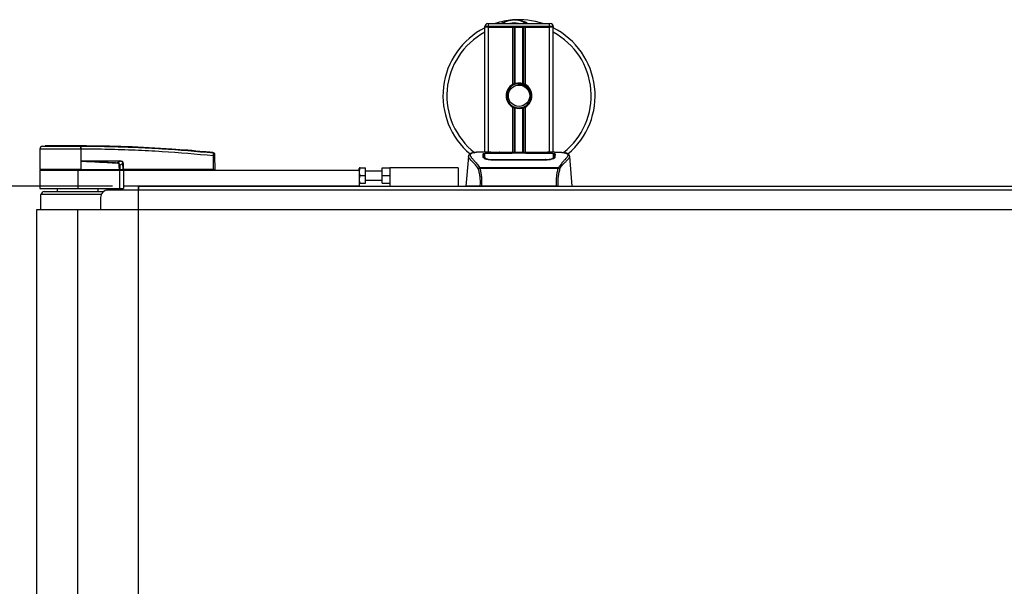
# Model space of a CAD drawing. Header units: millimetres. Extents: x 0 to 420, y 0 to 297.
# Tile 4 of 81: x 55 to 130, y 104 to 148. Entities that reach past the tile are written whole.
import ezdxf

# ---------------------------------------------------------------- set-up
doc = ezdxf.new("R2010")
doc.units = ezdxf.units.MM
doc.layers.add('QUOTE', color=174, linetype='Continuous')
doc.styles.add('SLDTEXTSTYLE3', font='TXT', dxfattribs={"width": 0.75})
doc.dimstyles.new('SLDDIMSTYLE0', dxfattribs={"dimtxt": 3, "dimasz": 3, "dimexe": 0, "dimexo": 0.0625, "dimgap": 0.75, "dimtad": 1, "dimlfac": 8.533318, "dimrnd": 1e-09, "dimzin": 12, "dimdsep": 46, "dimtxsty": 'SLDTEXTSTYLE3', "dimsah": 1, "dimcen": 0.09, "dimadec": 0, "dimazin": 3, "dimtfac": 1, "dimtdec": 3, "dimtofl": 0, "dimtmove": 0, "dimatfit": 3, "dimfxl": 0, "dimfrac": 2, "dimtolj": 1, "dimtzin": 12, "dimarcsym": 0})

# ---------------------------------------------------------------- blocks, each defined once
blk = doc.blocks.new('_D_3')
at = {"layer": 'QUOTE'}
for p, q in [((61.784, 135.113), (42.765, 135.113)), ((44.765, 72.887), (44.765, 135.113)), ((61.784, 72.887), (42.765, 72.887))]:
    blk.add_line(p, q, dxfattribs=at)
for points in [[(44.765, 135.113), (44.265, 132.113), (45.265, 132.113)], [(44.765, 72.887), (45.265, 75.887), (44.265, 75.887)]]:
    blk.add_solid(points, dxfattribs=at)
at = {"layer": 'QUOTE', "insert": (40.898, 100.675), "char_height": 3, "attachment_point": 1, "rotation": 90, "style": 'SLDTEXTSTYLE3'}
blk.add_mtext('531', dxfattribs=at)

msp = doc.modelspace()

# ---------------------------------------------------------------- linework, layer by layer
at = {"color": 7, "linetype": 'Continuous', "lineweight": 25}
for p, q in [((90.7372, 147.418), (90.4442, 147.418)), ((90.4442, 147.3595), (90.4442, 147.418)), ((90.4442, 137.7501), (90.4442, 147.3595)), ((90.7372, 147.3595), (90.4442, 147.3595)), ((90.7372, 147.3595), (90.4442, 147.3595)), ((90.6786, 147.6524), (90.7372, 147.6524)), ((90.7372, 147.418), (90.7372, 147.6524)), ((90.7372, 147.6524), (95.4247, 147.6524)), ((90.7372, 147.418), (90.7372, 147.3595)), ((95.4247, 147.418), (90.7372, 147.418)), ((92.5946, 147.3595), (90.7372, 147.3595)), ((90.7372, 147.3595), (95.4247, 147.3595)), ((90.7372, 137.7501), (90.7372, 147.3595)), ((92.5946, 142.9553), (92.5946, 147.3595)), ((92.7216, 143.015), (92.7216, 147.3595)), ((92.7889, 143.0383), (92.7889, 147.3595)), ((93.373, 143.0383), (93.373, 147.3595)), ((93.4402, 143.015), (93.4402, 147.3595)), ((93.5673, 142.9553), (93.5673, 147.3595)), ((95.4247, 147.3595), (93.5673, 147.3595)), ((95.4247, 147.6524), (95.4833, 147.6524)), ((95.4247, 147.418), (95.4247, 147.6524)), ((95.7177, 147.418), (95.4247, 147.418)), ((95.4247, 147.3595), (95.4247, 147.418)), ((95.7177, 147.3595), (95.4247, 147.3595)), ((95.7177, 147.3595), (95.4247, 147.3595)), ((95.4247, 137.7501), (95.4247, 147.3595)), ((95.7177, 147.418), (95.7177, 147.3595)), ((95.7177, 137.7501), (95.7177, 147.3595)), ((92.9996, 143.02), (93.0061, 142.946)), ((92.5946, 137.7183), (92.5946, 141.2167)), ((92.7216, 137.7183), (92.7216, 141.157)), ((92.7889, 137.7183), (92.7889, 141.1337)), ((93.373, 137.7183), (93.373, 141.1337)), ((93.4402, 137.7183), (93.4402, 141.157)), ((93.5673, 137.7183), (93.5673, 141.2167)), ((56.3906, 138.2027), (56.5944, 138.2188)), ((59.3413, 138.2188), (59.3411, 138.2188)), ((56.181, 137.9717), (56.1673, 136.4024)), ((59.3415, 137.9717), (59.3426, 136.4024)), ((59.3605, 137.9717), (59.3415, 137.9717)), ((69.5444, 137.7004), (69.5481, 137.7)), ((69.557, 136.4024), (69.5479, 137.4517)), ((69.5482, 137.7), (69.5481, 137.7)), ((69.6337, 137.4517), (69.6429, 136.4024)), ((89.1799, 137.4059), (88.9794, 135.1133)), ((89.1797, 137.4013), (89.182, 137.4057)), ((90.9071, 137.7501), (90.36, 137.7501)), ((90.4233, 137.4064), (90.4232, 137.391)), ((92.6121, 137.6566), (91.0108, 137.6568)), ((91.0302, 137.6661), (92.5536, 137.6661)), ((91.0302, 137.6568), (91.0302, 137.6661)), ((94.8393, 137.7183), (91.3225, 137.7183)), ((94.8393, 137.7182), (91.3226, 137.7182)), ((92.5536, 137.6874), (93.6083, 137.6874)), ((92.5536, 137.6874), (92.5536, 137.6661)), ((92.5536, 137.6661), (92.5536, 137.6566)), ((92.6121, 137.6566), (92.6121, 137.6789)), ((93.5496, 137.6789), (92.6121, 137.6789)), ((93.5496, 137.6566), (93.5496, 137.6789)), ((93.5496, 137.6789), (93.5496, 137.6566)), ((93.6083, 137.6874), (93.6083, 137.6661)), ((93.6083, 137.6661), (95.1317, 137.6661)), ((93.6083, 137.6661), (93.6083, 137.6566)), ((95.1317, 137.6568), (95.1317, 137.6661)), ((95.8023, 137.7501), (95.2651, 137.7501)), ((95.5992, 137.7427), (95.5773, 137.7404)), ((95.733, 137.348), (95.7349, 137.2682)), ((95.7386, 137.4027), (95.7374, 137.6019)), ((95.7391, 137.3192), (95.7386, 137.4028)), ((96.9822, 137.4013), (96.9799, 137.4057)), ((97.1825, 135.1133), (96.9819, 137.4059)), ((59.3488, 137.0466), (59.3432, 136.4024)), ((59.3488, 137.0466), (59.3488, 137.0531)), ((59.5967, 137.0672), (62.3468, 137.0672)), ((62.3483, 137.0369), (59.5982, 137.0369)), ((62.1423, 136.9298), (62.3483, 137.0369)), ((62.5821, 136.8755), (62.3349, 136.7469)), ((62.584, 136.4024), (62.5821, 136.8755)), ((62.604, 136.8755), (62.6059, 136.4024)), ((80.7919, 136.5196), (80.7762, 136.4924)), ((80.7762, 136.3438), (80.7762, 136.4924)), ((80.8443, 136.5196), (81.245, 136.5196)), ((81.245, 135.9337), (81.245, 136.5196)), ((82.534, 135.9337), (82.534, 136.5196)), ((82.534, 136.5196), (83.12, 136.5196)), ((83.12, 136.5196), (83.12, 135.1133)), ((88.3934, 136.5196), (83.12, 136.5196)), ((88.3934, 136.5196), (88.3934, 135.1133)), ((90.0253, 136.5205), (90.0382, 136.5509)), ((90.0382, 136.5509), (96.1252, 136.5509)), ((96.0943, 136.4852), (90.0674, 136.4852)), ((91.0168, 137.1656), (91.0157, 137.1214)), ((95.1317, 137.1205), (91.0302, 137.1205)), ((95.1303, 137.1656), (95.1307, 137.1656)), ((95.1462, 137.121), (95.1451, 137.1656)), ((96.1252, 136.5509), (96.1363, 136.521)), ((56.1668, 136.3438), (56.1668, 134.9376)), ((56.1668, 136.3438), (59.0965, 136.3438)), ((59.3426, 136.4024), (56.1673, 136.4024)), ((56.2244, 136.4024), (56.2254, 136.3438)), ((59.0965, 136.3438), (59.0965, 134.9376)), ((59.0965, 136.3438), (62.3192, 136.3438)), ((59.3402, 136.4024), (59.3402, 136.3438)), ((59.3432, 136.4024), (59.3426, 136.4024)), ((59.3432, 136.4024), (62.3138, 136.4024)), ((62.2954, 136.4024), (62.295, 136.3438)), ((62.3192, 136.3438), (62.3192, 134.9376)), ((62.3192, 136.3438), (62.6121, 136.3438)), ((62.3227, 136.4024), (62.584, 136.4024)), ((62.5435, 136.4024), (62.5428, 136.3438)), ((62.6059, 136.4024), (62.584, 136.4024)), ((62.6013, 136.4024), (62.6012, 136.3438)), ((69.557, 136.4024), (62.6059, 136.4024)), ((62.6121, 136.3438), (62.6121, 135.1133)), ((62.6121, 136.3438), (80.7762, 136.3438)), ((69.5527, 136.4024), (69.5526, 136.3438)), ((69.557, 136.4024), (69.6429, 136.4024)), ((69.5858, 136.4024), (69.5848, 136.3438)), ((80.7762, 136.3438), (80.7762, 135.1133)), ((80.8443, 135.9337), (81.245, 135.9337)), ((82.534, 136.2852), (81.245, 136.2852)), ((81.245, 135.3477), (81.245, 135.9337)), ((82.534, 135.9337), (83.12, 135.9337)), ((82.534, 135.3477), (82.534, 135.9337)), ((62.6121, 135.1133), (62.6121, 134.9376)), ((80.7762, 135.1133), (62.6121, 135.1133)), ((63.784, 135.1133), (63.784, 134.8204)), ((80.7762, 135.3749), (80.7919, 135.3477)), ((80.7762, 135.1133), (90.0732, 135.1133)), ((80.8443, 135.3477), (81.245, 135.3477)), ((81.245, 135.5821), (82.534, 135.5821)), ((82.534, 135.3477), (83.12, 135.3477)), ((95.9835, 135.1133), (90.1784, 135.1133)), ((96.0887, 135.1133), (180.3077, 135.1133)), ((56.1668, 134.9376), (59.0965, 134.9376)), ((56.2254, 134.4688), (56.2209, 133.2969)), ((60.9001, 134.4688), (56.2254, 134.4688)), ((56.5184, 134.7032), (61.0887, 134.7032)), ((57.5145, 134.9376), (57.5145, 134.7032)), ((59.0965, 134.9376), (62.3192, 134.9376)), ((60.6785, 134.7032), (60.6785, 134.9376)), ((60.8543, 134.2344), (60.8543, 133.2969)), ((214.9562, 134.8204), (61.4403, 134.8204)), ((62.3192, 134.9376), (62.6121, 134.9376)), ((55.9324, 133.2969), (55.9324, 74.7031)), ((59.0965, 133.2969), (55.9324, 133.2969)), ((59.0965, 74.7031), (59.0965, 133.2969)), ((217.2999, 133.2969), (59.0965, 133.2969))]:
    msp.add_line(p, q, dxfattribs=at)
at = {"color": 7, "linetype": 'Continuous'}
for p, q in [((63.784, 72.8867), (63.784, 135.1133)), ((63.784, 135.1133), (212.6124, 135.1133))]:
    msp.add_line(p, q, dxfattribs=at)
at = {"color": 7, "linetype": 'Continuous', "lineweight": 25, "flags": 128}
for points in [[(95.1511, 137.6568), (94.3762, 137.6566), (93.5496, 137.6566)], [(59.3488, 137.0466), (59.4885, 137.0412), (59.5982, 137.0369)], [(62.1398, 136.8794), (62.1402, 136.887), (62.1406, 136.8945), (62.1409, 136.9017), (62.1412, 136.9086), (62.1415, 136.9149), (62.1418, 136.9206), (62.1421, 136.9256), (62.1423, 136.9298)], [(95.1451, 137.1656), (95.1317, 137.1656), (95.1307, 137.1656)]]:
    msp.add_lwpolyline(points, dxfattribs=at)
at = {"color": 7, "linetype": 'Continuous', "lineweight": 25}
msp.add_circle((93.0809, 142.086), 0.8203, dxfattribs=at)
for centre, radius, start, end in [((93.0809, 142.086), 5.8594, 94.974241, 108.194872), ((92.705, 146.4056), 1.5234, 54.926098, 125.073902), ((93.0809, 142.086), 5.8594, 71.805128, 94.974241), ((93.0809, 142.086), 5.8594, 116.743684, 229.984768), ((90.6786, 147.418), 0.2344, 90, 180), ((92.705, 146.4056), 1.2891, 75.287788, 104.712212), ((95.4833, 147.418), 0.2344, 0, 90), ((93.0809, 142.086), 5.8594, 310.046839, 63.256316), ((93.0809, 142.086), 5.5573, 118.324088, 232.137337), ((93.0809, 142.086), 5.5573, 308.047069, 61.675912), ((93.0809, 142.086), 0.9961, 119.224658, 240.775342), ((93.0809, 142.086), 0.9375, 94.974241, 274.974241), ((93.0809, 142.086), 0.9961, 111.143405, 119.224658), ((93.0809, 142.086), 0.9961, 60.775342, 68.856595), ((93.0809, 142.086), 0.9961, 299.224658, 60.775342), ((93.0809, 142.086), 0.9961, 240.775342, 248.856595), ((93.0809, 142.086), 0.9961, 291.143405, 299.224658), ((56.4154, 137.9696), 0.2344, 96.076872, 179.499989), ((58.461, 138.0207), 0.8818, 356.819927, 11.918257), ((54.5887, 137.6608), 4.785, 6.503389, 6.696809), ((58.4802, 138.0212), 0.8817, 356.784062, 11.882918), ((69.5908, 134.8573), 2.5948, 89.051899, 90.948101), ((69.5391, 137.5891), 0.0935, 0.615859, 83.895805), ((59.8395, 137.0641), 0.2428, 179.25241, 186.414342), ((62.5895, 137.0641), 0.2428, 179.25241, 186.414342), ((62.5931, 139.8602), 2.9848, 269.78976, 270.21024), ((56.5184, 134.4688), 0.2344, 90, 180), ((61.4403, 134.2344), 0.5859, 90, 180)]:
    msp.add_arc(centre, radius, start, end, dxfattribs=at)
for centre, major_axis, ratio, start_param, end_param in [((62.0451, 136.6809), (0.2344, 0.1239), 0.6630178, 5.9488405, 7.1257274), ((62.0451, 136.6804), (0.2685, 0.1429), 0.7705823, 5.9467523, 7.1236391), ((62.1882, 136.756), (0.3985, 0.196), 0.6067254, 5.9958854, 7.1727722), ((62.1912, 136.7563), (0.377, 0.1866), 0.5569608, 5.9946727, 7.1715595)]:
    msp.add_ellipse(centre, major_axis=major_axis, ratio=ratio, start_param=start_param, end_param=end_param, dxfattribs=at)
for points, knots in [([(91.7224, 147.6524), (91.7319, 147.6587), (91.8876, 147.7613), (92.1745, 147.8611), (92.4561, 147.9131), (92.5719, 147.9232), (92.5729, 147.9233)], [0, 0, 0, 0, 0.0372985, 0.6090204, 0.9966445, 1, 1, 1, 1]), ([(92.5729, 147.9233), (92.5739, 147.9234), (92.6006, 147.9258), (92.6276, 147.9247), (92.6536, 147.9237)], [0, 0, 0, 0, 0.0371094, 1, 1, 1, 1]), ([(92.7338, 147.9238), (92.7965, 147.9255), (93.0293, 147.9315), (93.3422, 147.8539), (93.622, 147.7432), (93.7312, 147.6753), (93.7679, 147.6524)], [0, 0, 0, 0, 0.1764017, 0.6550338, 0.8840221, 1, 1, 1, 1]), ([(92.7216, 143.015), (92.7241, 143.016), (92.7314, 143.0188), (92.7467, 143.0244), (92.7671, 143.0315), (92.7815, 143.0361), (92.7884, 143.0382), (92.7889, 143.0383)], [0, 0, 0, 0, 0.1327918, 0.4032892, 0.687946, 0.9762421, 1, 1, 1, 1]), ([(92.7889, 143.0383), (92.8166, 143.0461), (92.9106, 143.0723), (93.0829, 143.0893), (93.2559, 143.0708), (93.3427, 143.0467), (93.373, 143.0383)], [0, 0, 0, 0, 0.15316231, 0.52061175, 0.83276392, 1, 1, 1, 1]), ([(92.9996, 143.02), (93.1183, 143.0172), (93.3588, 143.0117), (93.6804, 142.8348), (93.9157, 142.5605), (94.0339, 142.2148), (94.0093, 141.8567), (93.8953, 141.5723), (93.7626, 141.4599), (93.7186, 141.4227)], [0, 0, 0, 0, 0.1532567, 0.3107756, 0.4622177, 0.6175597, 0.7743655, 0.9251844, 1, 1, 1, 1]), ([(93.1622, 141.152), (93.2645, 141.1736), (93.4691, 141.2167), (93.7268, 141.4056), (93.9105, 141.6621), (93.9966, 141.9649), (93.9757, 142.2755), (93.8544, 142.5591), (93.647, 142.7845), (93.3787, 142.9244), (93.1542, 142.9585), (93.0313, 142.9481), (93.0061, 142.946)], [0, 0, 0, 0, 0.110299, 0.220598, 0.3308969, 0.4412694, 0.5489386, 0.6562871, 0.7636969, 0.8686492, 0.9730473, 1, 1, 1, 1]), ([(93.373, 143.0383), (93.3765, 143.0372), (93.3862, 143.0342), (93.4037, 143.0285), (93.4239, 143.0213), (93.4348, 143.0171), (93.4402, 143.015)], [0, 0, 0, 0, 0.1555726, 0.4297838, 0.7145238, 1, 1, 1, 1]), ([(92.7889, 141.1337), (92.7874, 141.1341), (92.7799, 141.1365), (92.7649, 141.1413), (92.7446, 141.1483), (92.7301, 141.1537), (92.7233, 141.1563), (92.7216, 141.157)], [0, 0, 0, 0, 0.0676886, 0.3379952, 0.6196133, 0.9079639, 1, 1, 1, 1]), ([(93.373, 141.1337), (93.3139, 141.1188), (93.1937, 141.0884), (92.9942, 141.0876), (92.8605, 141.1124), (92.7976, 141.1311), (92.7889, 141.1337)], [0, 0, 0, 0, 0.3176316, 0.645872, 0.9510876, 1, 1, 1, 1]), ([(93.4402, 141.157), (93.4392, 141.1566), (93.4335, 141.1544), (93.4208, 141.1496), (93.4009, 141.1426), (93.3842, 141.1372), (93.3754, 141.1344), (93.373, 141.1337)], [0, 0, 0, 0, 0.0570461, 0.3223495, 0.6036753, 0.8921403, 1, 1, 1, 1]), ([(56.3906, 138.2027), (56.3981, 138.2027), (56.4133, 138.2027), (56.5317, 138.2028), (56.7186, 138.2027), (56.9733, 138.2027), (57.289, 138.2027), (57.6551, 138.2026), (58.063, 138.2027), (58.4858, 138.2027), (58.9105, 138.2027), (59.186, 138.2027), (59.3238, 138.2028)], [0, 0, 0, 0, 0.1019155, 0.2038336, 0.305753, 0.4076712, 0.509602, 0.6115312, 0.7134615, 0.8153929, 0.9076964, 1, 1, 1, 1]), ([(59.3411, 138.2188), (59.1671, 138.2188), (58.8186, 138.2188), (58.3053, 138.2188), (57.8281, 138.2188), (57.4038, 138.2188), (57.0543, 138.2188), (56.7936, 138.2188), (56.6251, 138.2188), (56.6046, 138.2188), (56.5944, 138.2188)], [0, 0, 0, 0, 0.1248804, 0.2501396, 0.3746494, 0.4998125, 0.6247642, 0.7495577, 0.8749238, 1, 1, 1, 1]), ([(59.3238, 138.2028), (59.3302, 138.2028), (59.3366, 138.2029), (59.343, 138.2028), (59.343, 138.2028)], [0, 0, 0, 0, 0.99963467, 1, 1, 1, 1]), ([(69.5481, 137.7), (69.5088, 137.704), (69.2658, 137.7287), (68.1999, 137.8327), (66.0097, 138.0116), (62.8499, 138.1836), (60.5113, 138.2071), (59.3413, 138.2188)], [0, 0, 0, 0, 0.0117013, 0.0722088, 0.3141935, 0.6568871, 1, 1, 1, 1]), ([(59.343, 138.2028), (59.343, 138.2028), (60.0372, 138.2024), (61.4257, 138.188), (63.5077, 138.1222), (66.2181, 137.9854), (68.2294, 137.8022), (69.549, 137.682)], [0, 0, 0, 0, 0.0000007, 0.2037107, 0.4074721, 0.6112331, 1, 1, 1, 1]), ([(59.3415, 137.9717), (59.1947, 137.9717), (58.8978, 137.9717), (58.4425, 137.9717), (57.9849, 137.9718), (57.5476, 137.9716), (57.1505, 137.9718), (56.812, 137.9717), (56.5352, 137.9716), (56.3348, 137.9718), (56.2054, 137.9718), (56.1892, 137.9717), (56.181, 137.9717)], [0, 0, 0, 0, 0.0912304, 0.1846225, 0.285093, 0.3884772, 0.4889466, 0.5923296, 0.6927987, 0.7961814, 0.8966347, 1, 1, 1, 1]), ([(69.5479, 137.4517), (68.2297, 137.5719), (66.2216, 137.755), (63.5158, 137.891), (61.4386, 137.9588), (60.0531, 137.9674), (59.3605, 137.9717)], [0, 0, 0, 0, 0.38905274, 0.59267292, 0.79638077, 1, 1, 1, 1]), ([(69.5479, 137.4517), (69.5487, 137.478), (69.5503, 137.5306), (69.5514, 137.6002), (69.5513, 137.6525), (69.5502, 137.6761), (69.5492, 137.6808), (69.549, 137.682)], [0, 0, 0, 0, 0.2310896, 0.4626691, 0.6930315, 0.9222733, 1, 1, 1, 1]), ([(69.549, 137.682), (69.5488, 137.689), (69.5485, 137.6984), (69.5483, 137.6997), (69.5482, 137.7)], [0, 0, 0, 0, 0.73611582, 1, 1, 1, 1]), ([(69.5482, 137.7), (69.5586, 137.6979), (69.5793, 137.6937), (69.6056, 137.6747), (69.6244, 137.6487), (69.6317, 137.6247), (69.6322, 137.6108), (69.6324, 137.6076)], [0, 0, 0, 0, 0.2310628, 0.4621255, 0.6931886, 0.9283933, 1, 1, 1, 1]), ([(69.6324, 137.6076), (69.6324, 137.6072), (69.6324, 137.606), (69.6325, 137.5968), (69.6325, 137.5901)], [0, 0, 0, 0, 0.2634259, 1, 1, 1, 1]), ([(69.6325, 137.5901), (69.6325, 137.5894), (69.6325, 137.5866), (69.6327, 137.5725), (69.6329, 137.5411), (69.6333, 137.4992), (69.6336, 137.4675), (69.6337, 137.4517)], [0, 0, 0, 0, 0.07774703, 0.30683638, 0.53695653, 0.76850921, 1, 1, 1, 1]), ([(89.9339, 136.49), (89.8989, 136.5365), (89.7928, 136.6774), (89.6181, 136.8713), (89.4358, 137.0554), (89.2967, 137.1927), (89.1972, 137.3129), (89.186, 137.3692), (89.1797, 137.4013)], [0, 0, 0, 0, 0.0842472, 0.2550867, 0.4267255, 0.5979634, 0.7706024, 1, 1, 1, 1]), ([(89.5622, 137.6946), (89.5384, 137.6901), (89.4777, 137.6786), (89.4083, 137.655), (89.3513, 137.6291), (89.3166, 137.6083), (89.2923, 137.5901), (89.2754, 137.5751), (89.2632, 137.5632), (89.2552, 137.5551), (89.2497, 137.5499), (89.2472, 137.5476), (89.2458, 137.5463), (89.2447, 137.5454), (89.244, 137.5448), (89.2433, 137.5442), (89.2424, 137.5434), (89.2412, 137.5424), (89.2394, 137.5409), (89.2375, 137.5395), (89.2351, 137.5376), (89.2317, 137.5347), (89.2301, 137.5335), (89.2258, 137.5275), (89.2245, 137.5255), (89.2235, 137.5241), (89.2224, 137.5225), (89.2209, 137.5201), (89.2179, 137.5152), (89.214, 137.5087), (89.2011, 137.4854), (89.1877, 137.4538), (89.1828, 137.4239), (89.18, 137.4065)], [0, 0, 0, 0, 0.1334619, 0.3401696, 0.4616095, 0.5573078, 0.6299224, 0.6821773, 0.716929, 0.7371149, 0.7427217, 0.7446041, 0.7459796, 0.7465198, 0.7469929, 0.7474317, 0.7478715, 0.7488637, 0.7501165, 0.7539733, 0.7590859, 0.7686263, 0.7882109, 0.7909476, 0.7919756, 0.7928691, 0.7937356, 0.7946844, 0.7971036, 0.8047367, 0.8162438, 0.8937167, 1, 1, 1, 1]), ([(89.6016, 137.7002), (89.5786, 137.6955), (89.5296, 137.6854), (89.4417, 137.6579), (89.3547, 137.6124), (89.3085, 137.5341), (89.3298, 137.4483), (89.3805, 137.3681), (89.4257, 137.3092), (89.4839, 137.2402), (89.5528, 137.163), (89.634, 137.0726), (89.724, 136.9688), (89.8219, 136.8481), (89.9277, 136.7122), (89.9995, 136.6073), (90.0382, 136.5509)], [0, 0, 0, 0, 0.0615701, 0.1315117, 0.2707194, 0.403375, 0.5351063, 0.583281, 0.633159, 0.684429, 0.7367584, 0.7838478, 0.8389322, 0.8915733, 0.9416873, 1, 1, 1, 1]), ([(90.36, 137.75), (90.3538, 137.75), (90.331, 137.7501), (90.2867, 137.7499), (90.2325, 137.7495), (90.1786, 137.7488), (90.1252, 137.7476), (90.0692, 137.746), (90.0083, 137.7435), (89.9343, 137.7397), (89.8555, 137.7341), (89.774, 137.7263), (89.6957, 137.7167), (89.6377, 137.7084), (89.6073, 137.7015), (89.6016, 137.7002)], [0, 0, 0, 0, 0.0276269, 0.1023962, 0.1794566, 0.2499416, 0.3170244, 0.3896542, 0.4678226, 0.551487, 0.6718245, 0.7673734, 0.8639861, 0.9742743, 1, 1, 1, 1]), ([(90.309, 137.6005), (90.3167, 137.6092), (90.3322, 137.6265), (90.4564, 137.6457), (90.6397, 137.6588), (90.8428, 137.6652), (90.9769, 137.6658), (91.0302, 137.6661)], [0, 0, 0, 0, 0.2152168, 0.4304623, 0.6450993, 0.8590403, 1, 1, 1, 1]), ([(90.3153, 137.3576), (90.3139, 137.41), (90.3119, 137.4886), (90.31, 137.5583), (90.3093, 137.5865), (90.309, 137.6005)], [0, 0, 0, 0, 0.4985836, 0.7491897, 1, 1, 1, 1]), ([(90.4244, 137.5806), (90.4229, 137.5804), (90.3675, 137.5752), (90.3244, 137.5619), (90.3138, 137.5474), (90.3095, 137.5416)], [0, 0, 0, 0, 0.01540912, 0.60164992, 1, 1, 1, 1]), ([(91.0302, 137.1205), (90.9541, 137.1236), (90.8021, 137.1299), (90.5972, 137.1757), (90.4337, 137.2371), (90.3333, 137.302), (90.3208, 137.3407), (90.3153, 137.3576)], [0, 0, 0, 0, 0.1991311, 0.3979316, 0.6058895, 0.8273797, 1, 1, 1, 1]), ([(90.408, 137.5416), (90.4085, 137.5132), (90.4095, 137.4562), (90.4113, 137.3503), (90.4122, 137.2972)], [0, 0, 0, 0, 0.4989399, 1, 1, 1, 1]), ([(90.4122, 137.2972), (90.4149, 137.2777), (90.4179, 137.2551), (90.4612, 137.2323), (90.4669, 137.2293)], [0, 0, 0, 0, 0.8680111, 1, 1, 1, 1]), ([(90.4232, 137.391), (90.423, 137.3651), (90.4227, 137.3205), (90.4222, 137.273), (90.422, 137.2531)], [0, 0, 0, 0, 0.5816412, 1, 1, 1, 1]), ([(90.4245, 137.6019), (90.4245, 137.6013), (90.4241, 137.5362), (90.4237, 137.471), (90.4232, 137.4064)], [0, 0, 0, 0, 0.0082727, 1, 1, 1, 1]), ([(90.4245, 137.6017), (90.4241, 137.5397), (90.4237, 137.4746), (90.4233, 137.4095), (90.4233, 137.4064)], [0, 0, 0, 0, 0.9526401, 1, 1, 1, 1]), ([(91.0108, 137.6568), (90.9452, 137.6563), (90.8139, 137.6553), (90.6388, 137.6472), (90.5062, 137.6343), (90.4347, 137.6185), (90.4274, 137.6066), (90.4245, 137.6017)], [0, 0, 0, 0, 0.212876, 0.4257362, 0.6390345, 0.8533124, 1, 1, 1, 1]), ([(90.4289, 137.348), (90.4289, 137.3511), (90.4279, 137.4093), (90.4266, 137.4824), (90.4253, 137.5547), (90.4248, 137.5867), (90.4245, 137.6013), (90.4245, 137.6017)], [0, 0, 0, 0, 0.0254662, 0.4713629, 0.7317873, 0.9924644, 1, 1, 1, 1]), ([(90.4265, 137.2501), (90.4267, 137.2614), (90.4275, 137.294), (90.4284, 137.3266), (90.4289, 137.348)], [0, 0, 0, 0, 0.3458763, 1, 1, 1, 1]), ([(90.4289, 137.348), (90.4357, 137.3303), (90.4492, 137.295), (90.5521, 137.2399), (90.703, 137.1947), (90.8675, 137.1695), (90.975, 137.1667), (91.0168, 137.1656)], [0, 0, 0, 0, 0.2177322, 0.4355788, 0.6507548, 0.8640725, 1, 1, 1, 1]), ([(91.3226, 137.7182), (91.2829, 137.7183), (91.1549, 137.7185), (90.9451, 137.7212), (90.7311, 137.7266), (90.5855, 137.7329), (90.5171, 137.7387), (90.5475, 137.7414), (90.5626, 137.7427)], [0, 0, 0, 0, 0.0821547, 0.26514, 0.4486711, 0.632499, 0.8163009, 1, 1, 1, 1]), ([(90.6336, 137.7312), (90.6129, 137.7322), (90.5795, 137.7339), (90.5582, 137.7363), (90.5603, 137.7359), (90.5609, 137.7358)], [0, 0, 0, 0, 0.5506016, 0.8850153, 1, 1, 1, 1]), ([(90.5626, 137.7427), (90.6894, 137.7461), (90.8999, 137.7518), (91.2216, 137.7477), (91.4344, 137.7404), (91.5586, 137.7293), (91.5834, 137.727)], [0, 0, 0, 0, 0.3015218, 0.5010473, 0.9002301, 1, 1, 1, 1]), ([(90.6075, 137.7327), (90.6069, 137.7331), (90.5999, 137.7371), (90.5846, 137.7411), (90.57, 137.7422), (90.5626, 137.7427)], [0, 0, 0, 0, 0.04443315, 0.52221653, 1, 1, 1, 1]), ([(91.3226, 137.7184), (91.2711, 137.7185), (91.1632, 137.7187), (91.0056, 137.7205), (90.8573, 137.7234), (90.7344, 137.727), (90.6584, 137.7298), (90.6357, 137.7311), (90.6336, 137.7312)], [0, 0, 0, 0, 0.1818971, 0.3806132, 0.5809385, 0.7803573, 0.9796755, 1, 1, 1, 1]), ([(91.6274, 137.7183), (91.6203, 137.7208), (91.6061, 137.7259), (91.591, 137.7267), (91.5834, 137.727)], [0, 0, 0, 0, 0.4952474, 1, 1, 1, 1]), ([(94.5784, 137.727), (94.5708, 137.7267), (94.5558, 137.7259), (94.5415, 137.7208), (94.5345, 137.7183)], [0, 0, 0, 0, 0.5047656, 1, 1, 1, 1]), ([(94.5784, 137.727), (94.6567, 137.7331), (94.7866, 137.7432), (95.0784, 137.7498), (95.3417, 137.7534), (95.5563, 137.7445), (95.5992, 137.7427)], [0, 0, 0, 0, 0.3014378, 0.5009532, 0.9001401, 1, 1, 1, 1]), ([(95.573, 137.7339), (95.5538, 137.7326), (95.5055, 137.7294), (95.3381, 137.724), (95.1051, 137.7192), (94.9279, 137.7186), (94.8393, 137.7182)], [0, 0, 0, 0, 0.179813, 0.4537832, 0.7270037, 1, 1, 1, 1]), ([(95.1317, 137.6661), (95.2126, 137.6655), (95.3744, 137.6644), (95.5902, 137.6551), (95.7532, 137.64), (95.8407, 137.6211), (95.8494, 137.6065), (95.8529, 137.6005)], [0, 0, 0, 0, 0.2134118, 0.4268173, 0.6404853, 0.8545743, 1, 1, 1, 1]), ([(95.8466, 137.3576), (95.8375, 137.3352), (95.8193, 137.2904), (95.6868, 137.2176), (95.4938, 137.1558), (95.2941, 137.124), (95.1713, 137.1213), (95.1317, 137.1205)], [0, 0, 0, 0, 0.2254673, 0.4508536, 0.6773692, 0.8959117, 1, 1, 1, 1]), ([(95.1451, 137.1656), (95.2108, 137.1682), (95.3423, 137.1732), (95.5176, 137.2094), (95.6502, 137.258), (95.7219, 137.3073), (95.7298, 137.3362), (95.733, 137.348)], [0, 0, 0, 0, 0.2128654, 0.4257218, 0.6387225, 0.8523499, 1, 1, 1, 1]), ([(95.7374, 137.6017), (95.731, 137.6088), (95.7182, 137.623), (95.6166, 137.6392), (95.4669, 137.6505), (95.302, 137.656), (95.1937, 137.6565), (95.1511, 137.6568)], [0, 0, 0, 0, 0.2161227, 0.4322836, 0.6474825, 0.8614599, 1, 1, 1, 1]), ([(95.5992, 137.7427), (95.6079, 137.7422), (95.6354, 137.7403), (95.6355, 137.7373), (95.5857, 137.7346), (95.573, 137.7339)], [0, 0, 0, 0, 0.25540478, 0.808946, 1, 1, 1, 1]), ([(95.6032, 137.7361), (95.6032, 137.7361), (95.605, 137.7365), (95.5969, 137.7352), (95.5816, 137.7343), (95.573, 137.7337)], [0, 0, 0, 0, 0.0062608, 0.4432751, 1, 1, 1, 1]), ([(95.6765, 137.2194), (95.6957, 137.2305), (95.7417, 137.2571), (95.7467, 137.2825), (95.7496, 137.2972)], [0, 0, 0, 0, 0.419009, 1, 1, 1, 1]), ([(95.7374, 137.6017), (95.7374, 137.6013), (95.7369, 137.5764), (95.7361, 137.5303), (95.7347, 137.4455), (95.7336, 137.3863), (95.733, 137.3511), (95.733, 137.348)], [0, 0, 0, 0, 0.0075194, 0.4566651, 0.7153557, 0.9745252, 1, 1, 1, 1]), ([(95.7386, 137.4028), (95.7386, 137.4057), (95.7384, 137.4387), (95.738, 137.505), (95.7376, 137.5684), (95.7374, 137.6017)], [0, 0, 0, 0, 0.0448044, 0.4976401, 1, 1, 1, 1]), ([(95.8524, 137.5416), (95.8469, 137.5505), (95.8379, 137.565), (95.7657, 137.575), (95.7376, 137.5789)], [0, 0, 0, 0, 0.6109253, 1, 1, 1, 1]), ([(95.7398, 137.2548), (95.7396, 137.2739), (95.7391, 137.3209), (95.7388, 137.3647), (95.7387, 137.3908)], [0, 0, 0, 0, 0.405505, 1, 1, 1, 1]), ([(95.7496, 137.2972), (95.7506, 137.3501), (95.7524, 137.4561), (95.7534, 137.513), (95.7539, 137.5416)], [0, 0, 0, 0, 0.4985692, 1, 1, 1, 1]), ([(95.8023, 137.75), (95.8137, 137.75), (95.8791, 137.7502), (96.0181, 137.7488), (96.1688, 137.7435), (96.2806, 137.7359), (96.337, 137.7312), (96.39, 137.7259), (96.436, 137.7205), (96.4813, 137.7144), (96.5213, 137.708), (96.5519, 137.7026), (96.567, 137.6993), (96.5688, 137.6989)], [0, 0, 0, 0, 0.048815, 0.2789226, 0.5451553, 0.6271738, 0.6983433, 0.7585814, 0.8284044, 0.87365, 0.9338927, 0.9917822, 1, 1, 1, 1]), ([(95.8529, 137.6005), (95.8526, 137.5865), (95.8516, 137.5515), (95.8498, 137.479), (95.8476, 137.3981), (95.8466, 137.3576)], [0, 0, 0, 0, 0.249392, 0.6241438, 1, 1, 1, 1]), ([(96.5688, 137.6989), (96.5798, 137.6966), (96.603, 137.6917), (96.6359, 137.6834), (96.6676, 137.6742), (96.7201, 137.6563), (96.7816, 137.6264), (96.8341, 137.5744), (96.8484, 137.5084), (96.82, 137.4222), (96.7407, 137.3114), (96.6128, 137.1669), (96.4394, 136.9733), (96.2872, 136.7837), (96.1816, 136.6359), (96.1436, 136.5786), (96.1252, 136.5509)], [0, 0, 0, 0, 0.0296941, 0.0630559, 0.0949277, 0.1253152, 0.2320581, 0.329603, 0.4332765, 0.5320247, 0.6307679, 0.7350702, 0.8379322, 0.9413758, 0.9716506, 1, 1, 1, 1]), ([(96.228, 136.49), (96.263, 136.5365), (96.3691, 136.6774), (96.5438, 136.8713), (96.7261, 137.0554), (96.8652, 137.1927), (96.9647, 137.3129), (96.9758, 137.3692), (96.9822, 137.4013)], [0, 0, 0, 0, 0.0842305, 0.25507317, 0.42671503, 0.59795609, 0.7705982, 1, 1, 1, 1]), ([(96.9819, 137.4065), (96.9791, 137.4239), (96.9742, 137.4538), (96.9608, 137.4854), (96.9478, 137.5087), (96.944, 137.5152), (96.9409, 137.5202), (96.9394, 137.5225), (96.9384, 137.5241), (96.9374, 137.5255), (96.9361, 137.5275), (96.9317, 137.5335), (96.93, 137.5348), (96.9261, 137.5382), (96.9233, 137.5403), (96.9206, 137.5424), (96.9195, 137.5434), (96.9186, 137.5442), (96.9179, 137.5448), (96.9171, 137.5454), (96.9161, 137.5463), (96.9143, 137.5479), (96.912, 137.5501), (96.9065, 137.5553), (96.8987, 137.5632), (96.8865, 137.5751), (96.8696, 137.5901), (96.8453, 137.6083), (96.8106, 137.6291), (96.7536, 137.655), (96.6881, 137.6775), (96.6319, 137.6883), (96.6125, 137.692)], [0, 0, 0, 0, 0.1089515, 0.188364, 0.2001573, 0.2079786, 0.2104569, 0.211429, 0.2123171, 0.2132332, 0.2142876, 0.2170951, 0.237184, 0.2493495, 0.2561629, 0.2574491, 0.2584675, 0.2589186, 0.2593681, 0.2598525, 0.2604052, 0.2618126, 0.2649232, 0.2694802, 0.2901573, 0.3257637, 0.3793104, 0.4537257, 0.5518018, 0.6762631, 0.8881219, 1, 1, 1, 1]), ([(59.3488, 137.0531), (59.3504, 137.0536), (59.3545, 137.0548), (59.3624, 137.0564), (59.3743, 137.0583), (59.392, 137.0604), (59.4184, 137.0627), (59.4578, 137.0649), (59.5186, 137.0668), (59.5669, 137.0671), (59.5967, 137.0672)], [0, 0, 0, 0, 0.0199034, 0.0510155, 0.0969562, 0.1650388, 0.266176, 0.4166536, 0.6407761, 1, 1, 1, 1]), ([(62.1398, 136.8794), (61.6187, 136.9073), (60.688, 136.9572), (59.758, 137.0193), (59.3488, 137.0466)], [0, 0, 0, 0, 0.55997278, 1, 1, 1, 1]), ([(59.5982, 137.0369), (60.0731, 137.0185), (60.9212, 136.9856), (61.7692, 136.9469), (62.1423, 136.9298)], [0, 0, 0, 0, 0.5600252, 1, 1, 1, 1]), ([(62.2935, 136.7469), (62.3022, 136.747), (62.3177, 136.747), (62.3297, 136.747), (62.3349, 136.7469)], [0, 0, 0, 0, 0.56, 1, 1, 1, 1]), ([(62.3138, 136.4024), (62.3079, 136.4667), (62.2974, 136.5813), (62.2947, 136.6964), (62.2935, 136.7469)], [0, 0, 0, 0, 0.560586, 1, 1, 1, 1]), ([(62.3349, 136.7469), (62.3341, 136.6826), (62.3325, 136.5675), (62.3257, 136.4529), (62.3227, 136.4024)], [0, 0, 0, 0, 0.55939227, 1, 1, 1, 1]), ([(80.8443, 135.9337), (80.8169, 136.0383), (80.7659, 136.2341), (80.8194, 136.4289), (80.8443, 136.5196)], [0, 0, 0, 0, 0.5347163, 1, 1, 1, 1]), ([(80.8443, 136.5196), (80.8365, 136.5196), (80.8052, 136.5196), (80.8038, 136.5196), (80.8027, 136.5196)], [0, 0, 0, 0, 0.2466462, 1, 1, 1, 1]), ([(89.934, 136.4901), (89.9418, 136.4946), (89.9577, 136.5036), (89.9886, 136.5148), (90.0122, 136.5195), (90.0246, 136.5209), (90.0253, 136.5209)], [0, 0, 0, 0, 0.3236146, 0.6535901, 0.9808697, 1, 1, 1, 1]), ([(90.0937, 135.1133), (90.1007, 135.2348), (90.1148, 135.477), (90.0839, 135.8321), (90.0231, 136.1727), (89.9638, 136.3841), (89.934, 136.4901)], [0, 0, 0, 0, 0.2514408, 0.5015673, 0.7498635, 1, 1, 1, 1]), ([(90.0674, 136.4852), (90.0671, 136.4854), (90.0518, 136.4964), (90.0384, 136.5086), (90.0253, 136.5205)], [0, 0, 0, 0, 0.0189016, 1, 1, 1, 1]), ([(90.0674, 136.4852), (90.0916, 136.3814), (90.1398, 136.1744), (90.183, 135.8368), (90.2014, 135.4818), (90.1861, 135.2363), (90.1784, 135.1133)], [0, 0, 0, 0, 0.2424224, 0.4838284, 0.7414574, 1, 1, 1, 1]), ([(91.0168, 137.1656), (91.0213, 137.1656), (91.4902, 137.1643), (92.8614, 137.1659), (94.2281, 137.1657), (95.1303, 137.1656)], [0, 0, 0, 0, 0.0032392, 0.3420114, 1, 1, 1, 1]), ([(95.9835, 135.1133), (95.9756, 135.2358), (95.96, 135.4807), (95.9769, 135.8366), (96.0199, 136.1748), (96.0696, 136.3822), (96.0943, 136.4852)], [0, 0, 0, 0, 0.2575936, 0.5147329, 0.7591509, 1, 1, 1, 1]), ([(96.2279, 136.4902), (96.1987, 136.3844), (96.1401, 136.1721), (96.0793, 135.8314), (96.0474, 135.476), (96.0613, 135.2344), (96.0682, 135.1133)], [0, 0, 0, 0, 0.24872742, 0.49949886, 0.74927865, 1, 1, 1, 1]), ([(96.1367, 136.5206), (96.1232, 136.509), (96.1094, 136.4971), (96.0946, 136.4854), (96.0943, 136.4852)], [0, 0, 0, 0, 0.9812431, 1, 1, 1, 1]), ([(96.1365, 136.5209), (96.1372, 136.5209), (96.1497, 136.5196), (96.1733, 136.5148), (96.2042, 136.5037), (96.2201, 136.4946), (96.2279, 136.4902)], [0, 0, 0, 0, 0.0200108, 0.3469957, 0.676674, 1, 1, 1, 1]), ([(62.3138, 136.4024), (62.3148, 136.4024), (62.3173, 136.4024), (62.3204, 136.4024), (62.3221, 136.4024), (62.3227, 136.4024)], [0, 0, 0, 0, 0.31939567, 0.74819126, 1, 1, 1, 1]), ([(80.8443, 135.3477), (80.8169, 135.4524), (80.7659, 135.6482), (80.8194, 135.843), (80.8443, 135.9337)], [0, 0, 0, 0, 0.5347163, 1, 1, 1, 1]), ([(80.8027, 135.3477), (80.8038, 135.3477), (80.8052, 135.3477), (80.8365, 135.3477), (80.8443, 135.3477)], [0, 0, 0, 0, 0.7533538, 1, 1, 1, 1]), ([(90.0937, 135.1133), (89.9612, 135.1133), (89.6965, 135.1133), (89.358, 135.1133), (89.1108, 135.1133), (88.9883, 135.1133), (88.9881, 135.1133), (88.9881, 135.1133)], [0, 0, 0, 0, 0.1923006, 0.3844292, 0.6214281, 0.8587008, 1, 1, 1, 1]), ([(90.1784, 135.1133), (90.1627, 135.1133), (90.139, 135.1133), (90.1111, 135.1133), (90.0995, 135.1133), (90.0937, 135.1133)], [0, 0, 0, 0, 0.4987145, 0.7487494, 1, 1, 1, 1]), ([(96.0682, 135.1133), (96.0624, 135.1133), (96.0508, 135.1133), (96.0298, 135.1133), (96.0072, 135.1133), (95.9914, 135.1133), (95.9835, 135.1133)], [0, 0, 0, 0, 0.2491591, 0.4999762, 0.7491747, 1, 1, 1, 1]), ([(96.0682, 135.1133), (96.2006, 135.1133), (96.4654, 135.1133), (96.8039, 135.1133), (97.0511, 135.1133), (97.1736, 135.1133), (97.1737, 135.1133), (97.1738, 135.1133)], [0, 0, 0, 0, 0.1923028, 0.3844335, 0.6214308, 0.8587018, 1, 1, 1, 1])]:
    msp.add_open_spline(points, degree=3, knots=knots, dxfattribs=at)

# ---------------------------------------------------------------- dimensions: what is measured, and where the dimension line sits
at = {"layer": 'QUOTE'}
dim = msp.add_linear_dim(base=(42.3842, 135.1133), p1=(63.784, 72.8867), p2=(63.784, 135.1133), angle=90, dimstyle='SLDDIMSTYLE0', dxfattribs=at)
dim.commit()
dim.dimension.update_dxf_attribs({"geometry": '_D_3', "text_midpoint": (42.3842, 104), "dimtype": 160})

doc.saveas('drawing.dxf')
